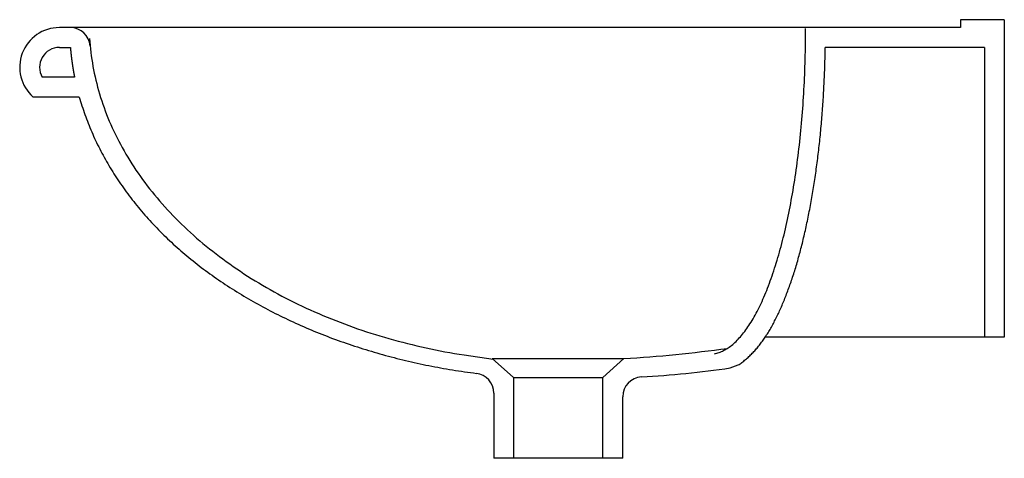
# Model space of a CAD drawing. Header units: millimetres. Extents: x -0.496 to 0, y -0.061 to 0.16.
import ezdxf

# ---------------------------------------------------------------- set-up
doc = ezdxf.new("R2010")
doc.units = ezdxf.units.MM
doc.layers.add('BLOCKS', color=3, linetype='Continuous')

msp = doc.modelspace()

# ---------------------------------------------------------------- linework, layer by layer
at = {"layer": 'BLOCKS'}
for p, q in [((-0.0220000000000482, 0.1600000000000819), (-0.0220000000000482, 0.1560000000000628)), ((0, 0.1600000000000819), (-0.0220000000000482, 0.1600000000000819)), ((0, 0.1600000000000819), (0, 0)), ((-0.4704354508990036, 0.1560000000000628), (-0.4759790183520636, 0.1560000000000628)), ((-0.0220000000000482, 0.1560000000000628), (-0.4704354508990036, 0.1560000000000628)), ((-0.4759790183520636, 0.1460000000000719), (-0.4704354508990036, 0.1460000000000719)), ((-0.009999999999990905, 0.1460000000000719), (-0.09018038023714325, 0.1460000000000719)), ((-0.009999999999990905, 0.1460000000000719), (-0.009999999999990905, 0)), ((-0.4683508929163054, 0.1310000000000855), (-0.4846392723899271, 0.1310000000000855)), ((-0.4659438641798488, 0.1210000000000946), (-0.4892077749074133, 0.1210000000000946)), ((0, 0), (-0.1204096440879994, 0)), ((-0.2471842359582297, -0.02033309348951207), (-0.2579104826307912, -0.01087157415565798)), ((-0.2579104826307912, -0.01087157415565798), (-0.191635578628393, -0.01087157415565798)), ((-0.2021842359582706, -0.02033309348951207), (-0.191635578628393, -0.01087157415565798)), ((-0.1380630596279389, -0.01558218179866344), (-0.1340182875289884, -0.01405999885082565)), ((-0.2471842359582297, -0.02033309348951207), (-0.2471842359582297, -0.06111177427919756)), ((-0.2471842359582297, -0.02033309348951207), (-0.2021842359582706, -0.02033309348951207)), ((-0.2021842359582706, -0.06111177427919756), (-0.2021842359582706, -0.02033309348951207)), ((-0.2571842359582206, -0.02820179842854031), (-0.2571842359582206, -0.06111177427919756)), ((-0.1921842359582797, -0.06111177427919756), (-0.1921842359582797, -0.03005820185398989)), ((-0.1921842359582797, -0.06111177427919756), (-0.2571842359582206, -0.06111177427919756))]:
    msp.add_line(p, q, dxfattribs=at)
for points in [[(-0.1459889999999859, -0.00843299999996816, 0), (-0.1454089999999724, -0.00830699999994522, 0), (-0.1448299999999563, -0.008158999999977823, 0), (-0.1442520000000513, -0.007986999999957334, 0), (-0.1436740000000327, -0.007792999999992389, 0), (-0.1430970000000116, -0.007575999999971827, 0), (-0.1425209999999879, -0.007336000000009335, 0), (-0.1419459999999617, -0.0070739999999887, 0), (-0.1413720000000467, -0.006787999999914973, 0), (-0.1407990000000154, -0.006481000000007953, 0), (-0.1402269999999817, -0.006149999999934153, 0), (-0.1396559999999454, -0.005796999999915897, 0), (-0.1390870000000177, -0.005421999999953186, 0), (-0.1385189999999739, -0.005023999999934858, 0), (-0.1379530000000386, -0.0046029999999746, 0), (-0.1373889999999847, -0.004160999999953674, 0), (-0.1368260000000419, -0.003695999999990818, 0), (-0.1362649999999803, -0.003208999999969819, 0), (-0.1357050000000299, -0.00269900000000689, 0), (-0.1351479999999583, -0.002167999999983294, 0), (-0.1345919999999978, -0.001615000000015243, 0), (-0.1340390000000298, -0.001038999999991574, 0), (-0.1334880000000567, -0.0004419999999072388, 0), (-0.1329389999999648, 0.0001770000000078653, 0), (-0.1323919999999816, 0.0008170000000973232, 0), (-0.1318469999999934, 0.00147900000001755, 0), (-0.131305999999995, 0.002162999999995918, 0), (-0.1307659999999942, 0.002868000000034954, 0), (-0.1302289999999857, 0.003594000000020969, 0), (-0.1296949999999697, 0.004342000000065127, 0), (-0.1291639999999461, 0.00511000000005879, 0), (-0.1286350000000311, 0.005899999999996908, 0), (-0.1281089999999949, 0.006709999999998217, 0), (-0.1275869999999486, 0.007541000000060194, 0), (-0.1270670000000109, 0.00839300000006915, 0), (-0.126549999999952, 0.009265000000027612, 0), (-0.1260369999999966, 0.01015800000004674, 0), (-0.1255270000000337, 0.01107100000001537, 0), (-0.1250199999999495, 0.0120040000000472, 0), (-0.1245159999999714, 0.012958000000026, 0), (-0.1240159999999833, 0.01393100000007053, 0), (-0.123519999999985, 0.01492400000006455, 0), (-0.1230269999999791, 0.01593600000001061, 0), (-0.1225379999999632, 0.01696800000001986, 0), (-0.1220520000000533, 0.01801900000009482, 0), (-0.1215710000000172, 0.0190900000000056, 0), (-0.1210929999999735, 0.02017899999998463, 0), (-0.1206190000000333, 0.02128800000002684, 0), (-0.1201489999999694, 0.02241500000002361, 0), (-0.1196830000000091, 0.02356000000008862, 0), (-0.1192220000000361, 0.02472499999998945, 0), (-0.1187640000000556, 0.02590700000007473, 0), (-0.1183109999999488, 0.02710700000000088, 0), (-0.1178619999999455, 0.02832599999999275, 0), (-0.1174180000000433, 0.02956200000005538, 0), (-0.1169780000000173, 0.03081600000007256, 0), (-0.1165419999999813, 0.03208700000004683, 0), (-0.1161110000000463, 0.03337500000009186, 0), (-0.1156849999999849, 0.03468100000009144, 0), (-0.1152640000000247, 0.03600300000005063, 0), (-0.1148470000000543, 0.03734200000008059, 0), (-0.1144349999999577, 0.03869700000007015, 0), (-0.1140269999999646, 0.04006900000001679, 0), (-0.1136249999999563, 0.04145700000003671, 0), (-0.1132280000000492, 0.04286100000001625, 0), (-0.1128360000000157, 0.0442800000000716, 0), (-0.1124479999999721, 0.04571600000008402, 0), (-0.1120660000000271, 0.0471660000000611, 0), (-0.1116899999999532, 0.04863199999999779, 0), (-0.1113179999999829, 0.05011200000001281, 0), (-0.1109519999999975, 0.05160699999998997, 0), (-0.1105909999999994, 0.05311700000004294, 0), (-0.1102349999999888, 0.05464100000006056, 0), (-0.1098849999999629, 0.05617900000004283, 0), (-0.1095400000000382, 0.05773099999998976, 0), (-0.1092009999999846, 0.05929700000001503, 0), (-0.1088680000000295, 0.06087600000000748, 0), (-0.1085399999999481, 0.06246900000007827, 0), (-0.1082179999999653, 0.06407400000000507, 0), (-0.1079019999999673, 0.06569200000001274, 0), (-0.1075909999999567, 0.06732299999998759, 0), (-0.1072860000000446, 0.06896600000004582, 0), (-0.1069870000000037, 0.07062100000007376, 0), (-0.1066939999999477, 0.0722880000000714, 0), (-0.1064069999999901, 0.07396700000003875, 0), (-0.1061260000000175, 0.07565700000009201, 0), (-0.1058510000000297, 0.07735800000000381, 0), (-0.1055820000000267, 0.07907000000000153, 0), (-0.1053190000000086, 0.08079300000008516, 0), (-0.1050619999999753, 0.08252600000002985, 0), (-0.1048110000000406, 0.08427000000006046, 0), (-0.1045669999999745, 0.08602400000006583, 0), (-0.1043280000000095, 0.08778700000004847, 0), (-0.1040960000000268, 0.08956000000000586, 0), (-0.1038710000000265, 0.09134200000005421, 0), (-0.1036510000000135, 0.09313200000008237, 0), (-0.1034379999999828, 0.09493200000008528, 0), (-0.1032320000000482, 0.096740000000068, 0), (-0.1030319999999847, 0.09855700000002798, 0), (-0.1028380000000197, 0.100381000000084, 0), (-0.1026510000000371, 0.1022130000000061, 0), (-0.1024700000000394, 0.1040530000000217, 0), (-0.1022960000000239, 0.1059000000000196, 0), (-0.1021279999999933, 0.1077539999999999, 0), (-0.1019669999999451, 0.1096140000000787, 0), (-0.1018129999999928, 0.1114810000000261, 0), (-0.1016650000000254, 0.1133550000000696, 0), (-0.1015240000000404, 0.1152339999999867, 0), (-0.1013890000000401, 0.1171190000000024, 0), (-0.1012610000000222, 0.1190090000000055, 0), (-0.1011399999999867, 0.1209039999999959, 0), (-0.1010260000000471, 0.1228040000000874, 0), (-0.1009179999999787, 0.1247090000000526, 0), (-0.1008170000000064, 0.1266180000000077, 0), (-0.1007230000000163, 0.1285320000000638, 0), (-0.1006350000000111, 0.1304489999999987, 0), (-0.1005549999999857, 0.1323690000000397, 0), (-0.1004809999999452, 0.1342930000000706, 0), (-0.1004140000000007, 0.1362200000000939, 0), (-0.100353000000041, 0.138149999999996, 0), (-0.1002999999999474, 0.1400820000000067, 0), (-0.1002529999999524, 0.1420170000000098, 0), (-0.1002140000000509, 0.1439530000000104, 0), (-0.1001810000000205, 0.145891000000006, 0), (-0.100153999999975, 0.147829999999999, 0), (-0.100135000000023, 0.149770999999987, 0), (-0.1001230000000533, 0.1517120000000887, 0), (-0.1001169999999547, 0.1536540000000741, 0), (-0.1001189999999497, 0.1555970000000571, 0)], [(-0.4607529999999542, 0.1505140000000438, 0), (-0.4606320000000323, 0.1487540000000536, 0), (-0.4604859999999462, 0.1469950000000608, 0), (-0.4603140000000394, 0.1452370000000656, 0), (-0.4601159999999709, 0.1434800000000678, 0), (-0.4598929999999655, 0.1417250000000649, 0), (-0.4596440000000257, 0.1399710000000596, 0), (-0.4593690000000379, 0.1382190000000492, 0), (-0.4590689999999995, 0.1364680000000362, 0), (-0.4587440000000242, 0.1347200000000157, 0), (-0.4583930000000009, 0.1329739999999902, 0), (-0.4580160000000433, 0.1312310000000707, 0), (-0.4576150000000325, 0.12949100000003, 0), (-0.4571869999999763, 0.1277529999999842, 0), (-0.4567349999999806, 0.1260180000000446, 0), (-0.4562570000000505, 0.1242870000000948, 0), (-0.4557539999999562, 0.1225590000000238, 0), (-0.4552260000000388, 0.1208350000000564, 0), (-0.454672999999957, 0.1191140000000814, 0), (-0.4540950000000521, 0.1173980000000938, 0), (-0.4534919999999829, 0.1156849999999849, 0), (-0.4528639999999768, 0.1139770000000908, 0), (-0.4522110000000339, 0.1122740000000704, 0), (-0.4515340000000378, 0.1105760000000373, 0), (-0.4508319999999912, 0.1088819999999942, 0), (-0.4501050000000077, 0.1071940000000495, 0), (-0.4493529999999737, 0.1055100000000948, 0), (-0.4485770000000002, 0.1038330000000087, 0), (-0.4477769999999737, 0.1021610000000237, 0), (-0.4469530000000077, 0.1004950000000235, 0), (-0.4461039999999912, 0.09883500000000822, 0), (-0.4452310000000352, 0.09718100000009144, 0), (-0.4443350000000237, 0.09553300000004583, 0), (-0.4434139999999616, 0.09389200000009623, 0), (-0.4424699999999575, 0.09225800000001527, 0), (-0.441502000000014, 0.09063100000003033, 0), (-0.4405100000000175, 0.0890110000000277, 0), (-0.4394949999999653, 0.08739800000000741, 0), (-0.4384559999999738, 0.08579300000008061, 0), (-0.4373940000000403, 0.08419500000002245, 0), (-0.4363090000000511, 0.08260500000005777, 0), (-0.4352010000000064, 0.0810230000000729, 0), (-0.4340700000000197, 0.07944900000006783, 0), (-0.4329169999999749, 0.07788400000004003, 0), (-0.4317399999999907, 0.07632699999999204, 0), (-0.4305409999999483, 0.07477900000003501, 0), (-0.4293199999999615, 0.07323900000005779, 0), (-0.4280770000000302, 0.07170900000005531, 0), (-0.4268110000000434, 0.07018800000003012, 0), (-0.4255229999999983, 0.06867600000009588, 0), (-0.4242140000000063, 0.06717300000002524, 0), (-0.4228829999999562, 0.06568100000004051, 0), (-0.4215299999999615, 0.06419800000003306, 0), (-0.42015600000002, 0.06272500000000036, 0), (-0.4187600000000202, 0.0612620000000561, 0), (-0.4173439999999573, 0.05981000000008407, 0), (-0.4159059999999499, 0.05836800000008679, 0), (-0.414447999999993, 0.05693600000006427, 0), (-0.4129689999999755, 0.05551600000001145, 0), (-0.411469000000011, 0.05410600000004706, 0), (-0.4099489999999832, 0.05270800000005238, 0), (-0.408409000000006, 0.05132000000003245, 0), (-0.4068489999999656, 0.04994400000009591, 0), (-0.4052699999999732, 0.04858000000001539, 0), (-0.4036700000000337, 0.04722700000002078, 0), (-0.4020510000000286, 0.04588599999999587, 0), (-0.4004129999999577, 0.04455700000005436, 0), (-0.3987560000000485, 0.04324100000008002, 0), (-0.3970799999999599, 0.04193600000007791, 0), (-0.3953840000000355, 0.04064400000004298, 0), (-0.3936710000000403, 0.03936400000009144, 0), (-0.3919389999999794, 0.03809799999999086, 0), (-0.3901889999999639, 0.03684400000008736, 0), (-0.3884209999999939, 0.03560300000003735, 0), (-0.3866349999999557, 0.03437500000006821, 0), (-0.3848309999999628, 0.03316000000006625, 0), (-0.383010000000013, 0.03195800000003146, 0), (-0.3811719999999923, 0.03077100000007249, 0), (-0.3793160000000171, 0.02959600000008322, 0), (-0.3774439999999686, 0.02843600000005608, 0), (-0.375554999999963, 0.02728899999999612, 0), (-0.3736499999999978, 0.02615700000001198, 0), (-0.3717289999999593, 0.02503799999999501, 0), (-0.3697909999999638, 0.02393400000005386, 0), (-0.3678380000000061, 0.02284400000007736, 0), (-0.3658699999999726, 0.02176900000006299, 0), (-0.363884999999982, 0.02070800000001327, 0), (-0.3618860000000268, 0.01966200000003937, 0), (-0.3598719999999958, 0.0186310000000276, 0), (-0.3578430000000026, 0.01761400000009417, 0), (-0.3558000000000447, 0.01661300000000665, 0), (-0.3537420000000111, 0.01562699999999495, 0), (-0.3516700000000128, 0.01465600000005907, 0), (-0.3495850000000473, 0.01370100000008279, 0), (-0.3474860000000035, 0.01276100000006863, 0), (-0.345372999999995, 0.01183700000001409, 0), (-0.3432480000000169, 0.01092800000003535, 0), (-0.3411089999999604, 0.01003500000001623, 0), (-0.3389580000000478, 0.009158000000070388, 0), (-0.3367950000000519, 0.008297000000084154, 0), (-0.3346189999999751, 0.007453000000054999, 0), (-0.3324310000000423, 0.006623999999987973, 0), (-0.3302320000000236, 0.005810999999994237, 0), (-0.3280210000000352, 0.005015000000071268, 0), (-0.3257989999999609, 0.004234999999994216, 0), (-0.3235650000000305, 0.003471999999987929, 0), (-0.3213210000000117, 0.002726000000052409, 0), (-0.3190670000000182, 0.001996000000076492, 0), (-0.3168020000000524, 0.001282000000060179, 0), (-0.3145269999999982, 0.0005859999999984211, 0), (-0.3122429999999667, -9.299999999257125e-05, 0), (-0.3099489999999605, -0.0007559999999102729, 0), (-0.307645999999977, -0.001400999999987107, 0), (-0.3053330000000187, -0.00202999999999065, 0), (-0.303011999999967, -0.002640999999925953, 0), (-0.3006820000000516, -0.0032339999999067, 0), (-0.2983440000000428, -0.003810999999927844, 0), (-0.2959980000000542, -0.004369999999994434, 0), (-0.2936449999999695, -0.004911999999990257, 0), (-0.2912840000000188, -0.00543599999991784, 0), (-0.2889149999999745, -0.005942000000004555, 0), (-0.2865399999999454, -0.006430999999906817, 0), (-0.2841570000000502, -0.006902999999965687, 0), (-0.2817690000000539, -0.00735599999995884, 0), (-0.2793739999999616, -0.007791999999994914, 0), (-0.2769729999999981, -0.008209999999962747, 0), (-0.2745670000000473, -0.008609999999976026, 0), (-0.2721549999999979, -0.008991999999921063, 0), (-0.2575390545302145, -0.01119920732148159, 0)], [(-0.4704349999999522, 0.1460000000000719, 0), (-0.4704259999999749, 0.1458810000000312, 0), (-0.4704169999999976, 0.1457629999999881, 0), (-0.4704070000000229, 0.1456440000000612, 0), (-0.4703970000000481, 0.1455250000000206, 0), (-0.4703879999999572, 0.1454060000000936, 0), (-0.4703779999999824, 0.1452880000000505, 0), (-0.4703680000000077, 0.1451690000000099, 0), (-0.4703570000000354, 0.1450500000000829, 0), (-0.470346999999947, 0.1449320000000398, 0), (-0.4703369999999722, 0.1448129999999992, 0), (-0.470326, 0.1446950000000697, 0), (-0.4703160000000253, 0.1445760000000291, 0), (-0.470305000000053, 0.1444569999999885, 0), (-0.4702939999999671, 0.1443390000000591, 0), (-0.4702829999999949, 0.1442200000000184, 0), (-0.4702720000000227, 0.1441010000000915, 0), (-0.4702610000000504, 0.1439830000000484, 0), (-0.4702499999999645, 0.1438640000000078, 0), (-0.4702379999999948, 0.1437460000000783, 0), (-0.4702270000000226, 0.1436270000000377, 0), (-0.4702150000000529, 0.1435089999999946, 0), (-0.470203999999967, 0.1433900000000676, 0), (-0.4701919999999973, 0.143271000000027, 0), (-0.4701800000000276, 0.1431530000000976, 0), (-0.4701679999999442, 0.1430340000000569, 0), (-0.4701559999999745, 0.1429160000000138, 0), (-0.4701430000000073, 0.1427970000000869, 0), (-0.4701310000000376, 0.1426790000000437, 0), (-0.4701179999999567, 0.1425600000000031, 0), (-0.470105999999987, 0.1424420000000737, 0), (-0.4700930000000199, 0.1423230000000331, 0), (-0.4700800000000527, 0.1422049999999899, 0), (-0.4700669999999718, 0.1420870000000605, 0), (-0.4700540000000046, 0.1419680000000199, 0), (-0.4700410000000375, 0.1418500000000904, 0), (-0.4700279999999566, 0.1417310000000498, 0), (-0.4700139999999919, 0.1416130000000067, 0), (-0.4700010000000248, 0.1414940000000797, 0), (-0.4699869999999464, 0.1413760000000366, 0), (-0.4699729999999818, 0.1412579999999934, 0), (-0.4699590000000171, 0.1411390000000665, 0), (-0.4699450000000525, 0.1410210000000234, 0), (-0.4699309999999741, 0.1409030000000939, 0), (-0.4699170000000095, 0.1407840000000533, 0), (-0.4699030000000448, 0.1406660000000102, 0), (-0.469887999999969, 0.1405480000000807, 0), (-0.4698740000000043, 0.1404290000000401, 0), (-0.4698590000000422, 0.140310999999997, 0), (-0.4698439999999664, 0.1401930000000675, 0), (-0.4698300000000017, 0.1400740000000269, 0), (-0.4698150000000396, 0.1399560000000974, 0), (-0.4697989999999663, 0.1398380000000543, 0), (-0.4697840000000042, 0.1397200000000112, 0), (-0.4697690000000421, 0.1396010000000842, 0), (-0.4697529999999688, 0.1394830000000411, 0), (-0.4697380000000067, 0.139364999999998, 0), (-0.469722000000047, 0.1392470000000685, 0), (-0.4697069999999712, 0.1391280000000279, 0), (-0.4696910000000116, 0.1390099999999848, 0), (-0.469675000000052, 0.1388920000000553, 0), (-0.4696589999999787, 0.1387740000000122, 0), (-0.4696420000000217, 0.1386560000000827, 0), (-0.4696259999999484, 0.1385380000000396, 0), (-0.4696099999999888, 0.138418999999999, 0), (-0.4695930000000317, 0.1383010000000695, 0), (-0.4695759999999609, 0.1381830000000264, 0), (-0.4695600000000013, 0.1380650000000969, 0), (-0.4695430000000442, 0.1379470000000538, 0), (-0.4695259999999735, 0.1378290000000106, 0), (-0.4695090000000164, 0.1377110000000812, 0), (-0.4694909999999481, 0.137593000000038, 0), (-0.4694739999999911, 0.1374749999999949, 0), (-0.469457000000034, 0.1373570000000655, 0), (-0.4694389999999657, 0.1372390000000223, 0), (-0.4694210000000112, 0.1371210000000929, 0), (-0.4694040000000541, 0.1370030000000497, 0), (-0.4693859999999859, 0.1368850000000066, 0), (-0.4693680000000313, 0.1367670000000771, 0), (-0.4693499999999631, 0.136649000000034, 0), (-0.469331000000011, 0.1365309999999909, 0), (-0.4693130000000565, 0.1364130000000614, 0), (-0.4692949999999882, 0.1362950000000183, 0), (-0.4692760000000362, 0.1361770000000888, 0), (-0.469257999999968, 0.1360590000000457, 0), (-0.4692390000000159, 0.1359410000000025, 0), (-0.4692199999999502, 0.1358230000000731, 0), (-0.4692009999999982, 0.1357050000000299, 0), (-0.4691820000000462, 0.1355869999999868, 0), (-0.4691629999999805, 0.1354690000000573, 0), (-0.469143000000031, 0.1353520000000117, 0), (-0.4691239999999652, 0.1352340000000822, 0), (-0.4691040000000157, 0.1351160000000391, 0), (-0.46908499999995, 0.134997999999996, 0), (-0.4690650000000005, 0.1348800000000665, 0), (-0.469045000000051, 0.1347630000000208, 0), (-0.4690249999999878, 0.1346450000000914, 0), (-0.4690050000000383, 0.1345270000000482, 0), (-0.4689849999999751, 0.1344090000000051, 0), (-0.4689640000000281, 0.1342910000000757, 0), (-0.4689439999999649, 0.13417400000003, 0), (-0.468923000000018, 0.1340559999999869, 0), (-0.4689029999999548, 0.1339380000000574, 0), (-0.4688820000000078, 0.1338210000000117, 0), (-0.4688609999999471, 0.1337030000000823, 0), (-0.4688400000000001, 0.1335850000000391, 0), (-0.4688190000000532, 0.1334679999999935, 0), (-0.4687979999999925, 0.133350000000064, 0), (-0.4687770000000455, 0.1332320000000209, 0), (-0.4687549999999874, 0.1331150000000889, 0), (-0.4687340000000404, 0.1329970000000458, 0), (-0.4687119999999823, 0.1328800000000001, 0), (-0.4686900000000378, 0.1327620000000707, 0), (-0.4686679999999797, 0.1326440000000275, 0), (-0.4686460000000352, 0.1325270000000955, 0), (-0.4686239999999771, 0.1324090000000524, 0), (-0.4686020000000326, 0.1322920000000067, 0), (-0.4685799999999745, 0.1321740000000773, 0), (-0.4685570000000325, 0.1320570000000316, 0), (-0.4685349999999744, 0.1319389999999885, 0), (-0.4685120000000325, 0.1318220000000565, 0), (-0.4684899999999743, 0.1317040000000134, 0), (-0.4684670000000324, 0.1315870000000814, 0), (-0.4684439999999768, 0.1314700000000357, 0), (-0.4684210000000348, 0.1313519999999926, 0), (-0.4683979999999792, 0.1312350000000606, 0), (-0.4683740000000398, 0.1311170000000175, 0), (-0.4683509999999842, 0.1310000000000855, 0)], [(-0.1340179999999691, -0.01405999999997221, 0), (-0.1335460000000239, -0.01374699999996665, 0), (-0.1330769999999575, -0.01342599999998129, 0), (-0.1326129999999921, -0.01309900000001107, 0), (-0.1321530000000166, -0.01276399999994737, 0), (-0.131697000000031, -0.01242099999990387, 0), (-0.1312450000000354, -0.0120719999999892, 0), (-0.1307970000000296, -0.01171499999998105, 0), (-0.1303540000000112, -0.01135099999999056, 0), (-0.1299139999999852, -0.01097999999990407, 0), (-0.1294769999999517, -0.01060199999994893, 0), (-0.1290450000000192, -0.01021700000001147, 0), (-0.1286169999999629, -0.00982499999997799, 0), (-0.1281920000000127, -0.009425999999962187, 0), (-0.1277710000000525, -0.009019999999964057, 0), (-0.127352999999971, -0.0086069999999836, 0), (-0.1269399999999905, -0.00818699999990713, 0), (-0.1265300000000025, -0.00775999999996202, 0), (-0.1261230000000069, -0.007325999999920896, 0), (-0.1257200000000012, -0.006885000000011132, 0), (-0.1253199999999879, -0.00643800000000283, 0), (-0.1249239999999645, -0.005984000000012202, 0), (-0.1245310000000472, -0.00552299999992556, 0), (-0.1241410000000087, -0.005054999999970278, 0), (-0.1237549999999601, -0.004580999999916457, 0), (-0.1233720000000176, -0.004099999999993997, 0), (-0.1229919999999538, -0.003611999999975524, 0), (-0.1226149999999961, -0.003117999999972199, 0), (-0.1222420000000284, -0.002616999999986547, 0), (-0.1218710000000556, -0.002108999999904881, 0), (-0.121503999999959, -0.001594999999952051, 0), (-0.121138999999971, -0.00107500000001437, 0), (-0.120777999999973, -0.0005479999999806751, 0), (-0.1204189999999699, -1.39999999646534e-05, 0), (-0.1200639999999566, 0.0005250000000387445, 0), (-0.1197110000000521, 0.001071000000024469, 0), (-0.1193600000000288, 0.00162399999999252, 0), (-0.1190129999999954, 0.00218300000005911, 0), (-0.1186679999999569, 0.002747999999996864, 0), (-0.1183260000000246, 0.003319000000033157, 0), (-0.1179859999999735, 0.003897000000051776, 0), (-0.117650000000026, 0.004481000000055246, 0), (-0.1173149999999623, 0.005071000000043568, 0), (-0.1169830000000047, 0.005667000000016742, 0), (-0.1166540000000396, 0.006270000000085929, 0), (-0.1163269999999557, 0.006878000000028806, 0), (-0.1160019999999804, 0.00749200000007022, 0), (-0.1156790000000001, 0.008113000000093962, 0), (-0.1153590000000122, 0.008739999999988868, 0), (-0.1150410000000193, 0.009371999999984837, 0), (-0.1147250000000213, 0.01001100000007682, 0), (-0.1144120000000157, 0.01065500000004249, 0), (-0.1141000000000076, 0.01130499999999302, 0), (-0.113790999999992, 0.01196200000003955, 0), (-0.1134829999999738, 0.01262400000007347, 0), (-0.1131769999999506, 0.01329100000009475, 0), (-0.1128740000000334, 0.01396499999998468, 0), (-0.1125720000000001, 0.01464400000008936, 0), (-0.1122719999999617, 0.01532900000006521, 0), (-0.111974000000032, 0.0160200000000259, 0), (-0.1116779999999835, 0.01671700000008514, 0), (-0.1113830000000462, 0.01741900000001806, 0), (-0.1110899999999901, 0.01812700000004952, 0), (-0.1107990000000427, 0.01884000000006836, 0), (-0.1105089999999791, 0.01955900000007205, 0), (-0.1102210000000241, 0.02028300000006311, 0), (-0.1099339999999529, 0.02101300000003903, 0), (-0.1096489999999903, 0.02174800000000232, 0), (-0.1093650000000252, 0.02248900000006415, 0), (-0.1090830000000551, 0.02323499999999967, 0), (-0.1088029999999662, 0.02398800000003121, 0), (-0.1085239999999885, 0.02474600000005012, 0), (-0.1082470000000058, 0.02551000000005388, 0), (-0.1079730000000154, 0.02628000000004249, 0), (-0.1077000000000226, 0.02705600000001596, 0), (-0.1074290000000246, 0.02783800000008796, 0), (-0.1071600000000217, 0.02862500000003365, 0), (-0.1068930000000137, 0.02941800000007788, 0), (-0.1066280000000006, 0.03021699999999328, 0), (-0.1063649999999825, 0.03102200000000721, 0), (-0.1061029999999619, 0.03183200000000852, 0), (-0.1058440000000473, 0.03264699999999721, 0), (-0.1055870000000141, 0.03346800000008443, 0), (-0.1053309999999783, 0.03429400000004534, 0), (-0.1050780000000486, 0.03512599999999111, 0), (-0.1048260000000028, 0.03596300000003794, 0), (-0.1045769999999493, 0.03680500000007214, 0), (-0.104329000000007, 0.0376530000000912, 0), (-0.1040839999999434, 0.03850600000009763, 0), (-0.1038399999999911, 0.03936400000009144, 0), (-0.1035980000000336, 0.04022700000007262, 0), (-0.1033589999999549, 0.04109500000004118, 0), (-0.1031209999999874, 0.04196899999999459, 0), (-0.1028860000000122, 0.04284700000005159, 0), (-0.1026520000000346, 0.04373000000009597, 0), (-0.1024200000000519, 0.04461800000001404, 0), (-0.102190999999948, 0.04551100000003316, 0), (-0.1019629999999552, 0.04640900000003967, 0), (-0.1017369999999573, 0.04731100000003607, 0), (-0.1015139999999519, 0.04821800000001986, 0), (-0.101291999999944, 0.04912999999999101, 0), (-0.1010730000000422, 0.05004700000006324, 0), (-0.1008550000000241, 0.05096800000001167, 0), (-0.1006399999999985, 0.05189400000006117, 0), (-0.1004259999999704, 0.05282399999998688, 0), (-0.1002150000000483, 0.05375900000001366, 0), (-0.1000050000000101, 0.05469800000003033, 0), (-0.09979820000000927, 0.05564100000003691, 0), (-0.09959300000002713, 0.05658900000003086, 0), (-0.09938990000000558, 0.05754100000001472, 0), (-0.09918879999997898, 0.05849699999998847, 0), (-0.09898980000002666, 0.05945800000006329, 0), (-0.09879290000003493, 0.06042300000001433, 0), (-0.09859800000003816, 0.06139100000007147, 0), (-0.09840529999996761, 0.06236400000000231, 0), (-0.0982146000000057, 0.06334100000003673, 0), (-0.09802609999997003, 0.06432200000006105, 0), (-0.09783960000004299, 0.06530700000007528, 0), (-0.09765530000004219, 0.06629500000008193, 0), (-0.09747300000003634, 0.06728800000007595, 0), (-0.09729289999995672, 0.0682840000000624, 0), (-0.09711489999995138, 0.06928400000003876, 0), (-0.09693900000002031, 0.07028800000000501, 0), (-0.09676520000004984, 0.07129600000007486, 0), (-0.09659360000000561, 0.07230700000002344, 0), (-0.09642410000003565, 0.07332100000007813, 0), (-0.09625670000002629, 0.07433900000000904, 0), (-0.09609150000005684, 0.07536100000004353, 0), (-0.09592840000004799, 0.07638600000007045, 0), (-0.09576749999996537, 0.07741500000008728, 0), (-0.09560880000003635, 0.07844700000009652, 0), (-0.09545219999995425, 0.07948199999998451, 0), (-0.09529780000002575, 0.0805200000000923, 0), (-0.09514549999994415, 0.0815620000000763, 0), (-0.09499540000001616, 0.08260700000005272, 0), (-0.0948475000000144, 0.08365500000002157, 0), (-0.09470180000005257, 0.08470600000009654, 0), (-0.09455830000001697, 0.08576000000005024, 0), (-0.09441700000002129, 0.08681799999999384, 0), (-0.0942777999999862, 0.08787800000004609, 0), (-0.09414089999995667, 0.08894100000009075, 0), (-0.09400619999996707, 0.09000700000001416, 0), (-0.09387370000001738, 0.09107600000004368, 0), (-0.09374339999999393, 0.09214700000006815, 0), (-0.09361530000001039, 0.09322200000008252, 0), (-0.0934893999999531, 0.09429900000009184, 0), (-0.09336580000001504, 0.09537800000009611, 0), (-0.09324440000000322, 0.09646100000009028, 0), (-0.09312529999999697, 0.09754500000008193, 0), (-0.0930082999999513, 0.09863300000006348, 0), (-0.09289369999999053, 0.09972300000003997, 0), (-0.09278119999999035, 0.1008150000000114, 0), (-0.09267109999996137, 0.101910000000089, 0), (-0.09256319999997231, 0.1030070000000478, 0), (-0.09245750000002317, 0.1041060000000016, 0), (-0.09235420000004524, 0.1052080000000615, 0), (-0.09225309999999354, 0.1063120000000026, 0), (-0.09215419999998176, 0.1074180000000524, 0), (-0.09205770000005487, 0.1085260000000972, 0), (-0.09196340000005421, 0.1096360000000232, 0), (-0.09187150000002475, 0.1107480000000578, 0), (-0.09178180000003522, 0.1118620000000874, 0), (-0.09169440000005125, 0.1129789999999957, 0), (-0.09160940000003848, 0.1140970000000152, 0), (-0.09152659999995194, 0.1152170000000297, 0), (-0.09144609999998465, 0.1163390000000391, 0), (-0.09136799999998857, 0.1174620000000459, 0), (-0.09129219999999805, 0.1185870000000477, 0), (-0.09121870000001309, 0.1197140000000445, 0), (-0.09114750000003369, 0.1208430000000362, 0), (-0.09107870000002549, 0.1219730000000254, 0), (-0.09101220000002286, 0.1231050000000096, 0), (-0.09094809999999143, 0.1242379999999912, 0), (-0.09088629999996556, 0.1253730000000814, 0), (-0.09082679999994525, 0.1265090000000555, 0), (-0.09076979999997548, 0.1276470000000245, 0), (-0.09071500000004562, 0.128785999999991, 0), (-0.09066270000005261, 0.1299260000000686, 0), (-0.09061269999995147, 0.1310680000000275, 0), (-0.09056510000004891, 0.1322099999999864, 0), (-0.09051980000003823, 0.1333540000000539, 0), (-0.09047699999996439, 0.1344990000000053, 0), (-0.0904365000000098, 0.1356450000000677, 0), (-0.09039840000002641, 0.136792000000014, 0), (-0.09036270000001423, 0.1379400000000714, 0), (-0.09032939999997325, 0.1390890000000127, 0), (-0.0902985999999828, 0.1402390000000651, 0), (-0.09027009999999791, 0.1413900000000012, 0), (-0.09024399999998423, 0.1425410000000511, 0), (-0.09022040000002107, 0.1436929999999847, 0), (-0.09019920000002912, 0.1448460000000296, 0), (-0.09018040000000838, 0.1460000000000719, 0)], [(-0.4659440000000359, 0.1210000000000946, 0), (-0.4656250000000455, 0.1198870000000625, 0), (-0.4652959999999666, 0.1187750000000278, 0), (-0.4649580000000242, 0.1176659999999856, 0), (-0.4646089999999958, 0.1165580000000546, 0), (-0.4642509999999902, 0.1154520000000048, 0), (-0.4638840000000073, 0.1143480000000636, 0), (-0.4635060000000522, 0.1132450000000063, 0), (-0.4631190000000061, 0.112145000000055, 0), (-0.4627229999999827, 0.111046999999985, 0), (-0.4623159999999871, 0.1099510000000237, 0), (-0.4619010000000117, 0.1088560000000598, 0), (-0.4614749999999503, 0.1077640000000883, 0), (-0.4610410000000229, 0.1066739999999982, 0), (-0.4605960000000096, 0.1055870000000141, 0), (-0.4601430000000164, 0.1045010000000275, 0), (-0.459679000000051, 0.1034180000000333, 0), (-0.4592069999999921, 0.1023380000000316, 0), (-0.4587249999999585, 0.1012590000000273, 0), (-0.4582339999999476, 0.1001840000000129, 0), (-0.457732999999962, 0.09910999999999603, 0), (-0.4572239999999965, 0.09803900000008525, 0), (-0.4567039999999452, 0.09697100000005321, 0), (-0.4561760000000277, 0.09590500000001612, 0), (-0.4556390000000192, 0.09484200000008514, 0), (-0.455092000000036, 0.0937820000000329, 0), (-0.4545359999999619, 0.09272400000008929, 0), (-0.4539720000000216, 0.09166900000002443, 0), (-0.4533979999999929, 0.09061700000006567, 0), (-0.4528149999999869, 0.08956799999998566, 0), (-0.4522230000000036, 0.08852200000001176, 0), (-0.451622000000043, 0.08747900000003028, 0), (-0.4510119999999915, 0.08643800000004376, 0), (-0.4503929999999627, 0.08540100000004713, 0), (-0.4497649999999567, 0.08436700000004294, 0), (-0.4491279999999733, 0.08333600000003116, 0), (-0.4484830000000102, 0.08230800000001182, 0), (-0.4478279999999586, 0.08128400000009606, 0), (-0.4471650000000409, 0.08026200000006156, 0), (-0.4464930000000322, 0.07924400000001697, 0), (-0.4458130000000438, 0.07822900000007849, 0), (-0.4451229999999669, 0.07721800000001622, 0), (-0.4444250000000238, 0.07621000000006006, 0), (-0.4437179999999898, 0.07520600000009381, 0), (-0.4430029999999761, 0.0742050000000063, 0), (-0.442278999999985, 0.07320800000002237, 0), (-0.4415470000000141, 0.07221400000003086, 0), (-0.4408059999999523, 0.07122400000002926, 0), (-0.4400560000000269, 0.07023700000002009, 0), (-0.439298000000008, 0.06925499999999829, 0), (-0.4385310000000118, 0.0682760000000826, 0), (-0.4377560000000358, 0.06730100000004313, 0), (-0.4369729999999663, 0.06632999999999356, 0), (-0.4361810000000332, 0.0653620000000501, 0), (-0.4353810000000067, 0.06439900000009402, 0), (-0.4345730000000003, 0.06344000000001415, 0), (-0.4337560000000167, 0.0624840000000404, 0), (-0.4329310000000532, 0.06153300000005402, 0), (-0.4320979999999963, 0.06058600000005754, 0), (-0.4312559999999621, 0.05964300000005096, 0), (-0.4304069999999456, 0.05870500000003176, 0), (-0.4295489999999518, 0.05777000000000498, 0), (-0.4286829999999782, 0.05684000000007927, 0), (-0.4278090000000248, 0.05591400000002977, 0), (-0.4269269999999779, 0.05499300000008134, 0), (-0.4260369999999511, 0.05407600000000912, 0), (-0.4251389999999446, 0.05316300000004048, 0), (-0.4242329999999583, 0.05225500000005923, 0), (-0.4233189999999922, 0.05135200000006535, 0), (-0.4223970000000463, 0.05045300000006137, 0), (-0.4214670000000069, 0.04955900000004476, 0), (-0.4205289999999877, 0.04867000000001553, 0), (-0.4195829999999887, 0.04778500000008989, 0), (-0.4186300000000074, 0.04690600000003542, 0), (-0.4176690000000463, 0.04603100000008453, 0), (-0.4166999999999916, 0.04516100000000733, 0), (-0.4157229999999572, 0.0442960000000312, 0), (-0.4147390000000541, 0.04343600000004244, 0), (-0.4137469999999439, 0.04258100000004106, 0), (-0.412747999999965, 0.04173100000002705, 0), (-0.4117420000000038, 0.04088500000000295, 0), (-0.4107279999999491, 0.04004500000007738, 0), (-0.4097060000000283, 0.0392100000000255, 0), (-0.4086770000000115, 0.03838000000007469, 0), (-0.4076420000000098, 0.03755400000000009, 0), (-0.4065990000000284, 0.03673400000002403, 0), (-0.4055479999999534, 0.03591900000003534, 0), (-0.4044910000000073, 0.03510900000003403, 0), (-0.4034269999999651, 0.0343040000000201, 0), (-0.4023560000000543, 0.03350399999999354, 0), (-0.4012770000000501, 0.03270900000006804, 0), (-0.4001919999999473, 0.03192000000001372, 0), (-0.3990999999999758, 0.03113500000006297, 0), (-0.3980020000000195, 0.03035600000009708, 0), (-0.3968969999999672, 0.02958200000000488, 0), (-0.3957850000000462, 0.02881300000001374, 0), (-0.3946660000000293, 0.02804900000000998, 0), (-0.3935410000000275, 0.02729099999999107, 0), (-0.3924090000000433, 0.02653800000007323, 0), (-0.3912709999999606, 0.02579000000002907, 0), (-0.3901260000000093, 0.02504700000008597, 0), (-0.3889759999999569, 0.02431000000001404, 0), (-0.3878180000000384, 0.02357800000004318, 0), (-0.3866550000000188, 0.02285100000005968, 0), (-0.385485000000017, 0.02213000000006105, 0), (-0.3843100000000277, 0.02141400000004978, 0), (-0.3831280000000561, 0.0207030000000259, 0), (-0.381939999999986, 0.01999799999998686, 0), (-0.3807460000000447, 0.01929900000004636, 0), (-0.3795460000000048, 0.01860400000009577, 0), (-0.3783409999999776, 0.01791500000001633, 0), (-0.3771289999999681, 0.01723200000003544, 0), (-0.3759119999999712, 0.01655400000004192, 0), (-0.3746889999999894, 0.01588200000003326, 0), (-0.3734600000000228, 0.01521500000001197, 0), (-0.3722259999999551, 0.01455300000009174, 0), (-0.3709860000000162, 0.01389800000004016, 0), (-0.3697409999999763, 0.01324700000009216, 0), (-0.3684899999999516, 0.0126030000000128, 0), (-0.3672340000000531, 0.0119640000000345, 0), (-0.3659720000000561, 0.01133000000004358, 0), (-0.3647059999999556, 0.01070200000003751, 0), (-0.3634329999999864, 0.0100800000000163, 0), (-0.3621560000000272, 0.00946400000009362, 0), (-0.3608739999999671, 0.00885300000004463, 0), (-0.3595860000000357, 0.00824800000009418, 0), (-0.3582930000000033, 0.007648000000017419, 0), (-0.356995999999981, 0.007054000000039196, 0), (-0.3556929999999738, 0.006466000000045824, 0), (-0.3543859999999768, 0.005884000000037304, 0), (-0.3530729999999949, 0.005308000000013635, 0), (-0.3517560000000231, 0.00473700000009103, 0), (-0.3504339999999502, 0.004172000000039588, 0), (-0.3491080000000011, 0.003613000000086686, 0), (-0.3477769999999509, 0.003060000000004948, 0), (-0.3464410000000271, 0.002513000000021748, 0), (-0.3451009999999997, 0.001971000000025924, 0), (-0.3437559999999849, 0.001436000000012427, 0), (-0.3424069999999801, 0.0009059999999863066, 0), (-0.3410529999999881, 0.0003830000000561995, 0), (-0.3396960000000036, -0.0001350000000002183, 0), (-0.3383330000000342, -0.0006469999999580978, 0), (-0.3369669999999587, -0.001152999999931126, 0), (-0.335597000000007, -0.001652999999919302, 0), (-0.3342219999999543, -0.002145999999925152, 0), (-0.3328430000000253, -0.002633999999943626, 0), (-0.3314609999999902, -0.003115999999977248, 0), (-0.3300739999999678, -0.003591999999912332, 0), (-0.3286839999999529, -0.004060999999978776, 0), (-0.3272889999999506, -0.004524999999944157, 0), (-0.325890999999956, -0.004981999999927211, 0), (-0.3244889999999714, -0.005433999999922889, 0), (-0.3230839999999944, -0.005878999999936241, 0), (-0.32167400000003, -0.006317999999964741, 0), (-0.320261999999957, -0.006751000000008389, 0), (-0.3188450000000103, -0.007176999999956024, 0), (-0.3174249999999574, -0.007597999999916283, 0), (-0.3160020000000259, -0.008012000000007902, 0), (-0.3145749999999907, -0.008420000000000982, 0), (-0.3131449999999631, -0.008822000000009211, 0), (-0.3117119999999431, -0.009217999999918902, 0), (-0.3102750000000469, -0.009606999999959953, 0), (-0.3088360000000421, -0.009989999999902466, 0), (-0.3073930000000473, -0.01036599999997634, 0), (-0.3059469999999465, -0.01073699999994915, 0), (-0.3044979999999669, -0.01109999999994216, 0), (-0.3030459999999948, -0.01145799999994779, 0), (-0.3015920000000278, -0.01180899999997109, 0), (-0.3001339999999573, -0.01215400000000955, 0), (-0.298673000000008, -0.01249199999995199, 0), (-0.29720999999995, -0.01282399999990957, 0), (-0.2957440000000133, -0.013149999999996, 0), (-0.294275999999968, -0.01346899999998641, 0), (-0.2928050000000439, -0.01378099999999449, 0), (-0.2913310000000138, -0.01408699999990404, 0), (-0.2898549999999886, -0.01438699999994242, 0), (-0.2883759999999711, -0.01467999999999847, 0), (-0.2868949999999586, -0.01496599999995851, 0), (-0.2854119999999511, -0.0152459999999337, 0), (-0.2839259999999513, -0.01551899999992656, 0), (-0.2824379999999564, -0.01578599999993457, 0), (-0.2809479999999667, -0.01604599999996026, 0), (-0.2794559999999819, -0.01630000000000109, 0), (-0.2779610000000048, -0.01654599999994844, 0), (-0.2764650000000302, -0.0167869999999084, 0), (-0.2749669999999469, -0.01702000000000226, 0), (-0.2734659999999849, -0.01724699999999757, 0), (-0.2719640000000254, -0.01746700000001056, 0), (-0.2704599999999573, -0.01767999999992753, 0), (-0.2689540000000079, -0.01788699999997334, 0), (-0.2674469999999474, -0.01808699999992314, 0), (-0.2659380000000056, -0.01828000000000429, 0)]]:
    msp.add_polyline3d(points, dxfattribs=at)
for centre, radius, start, end in [((-0.4759790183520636, 0.1360000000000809), 0.02, 90, 228.5903778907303), ((-0.4704354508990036, 0.1460000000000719), 0.01, 4.477252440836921, 90), ((-0.4759790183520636, 0.1360000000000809), 0.01, 90, 210.0000000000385), ((-0.2374282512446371, 0.7141753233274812), 0.7264915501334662, 273.6138994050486, 277.7484524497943), ((-0.2671842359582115, -0.02820179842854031), 0.01, 6.520792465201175e-12, 82.84009459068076), ((-0.2139154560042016, 0.5144819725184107), 0.5354639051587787, 273.3349447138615, 278.1437611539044), ((-0.1821842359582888, -0.03005820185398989), 0.01, 93.33494471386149, 180)]:
    msp.add_arc(centre, radius, start, end, dxfattribs=at)

doc.saveas('drawing.dxf')
